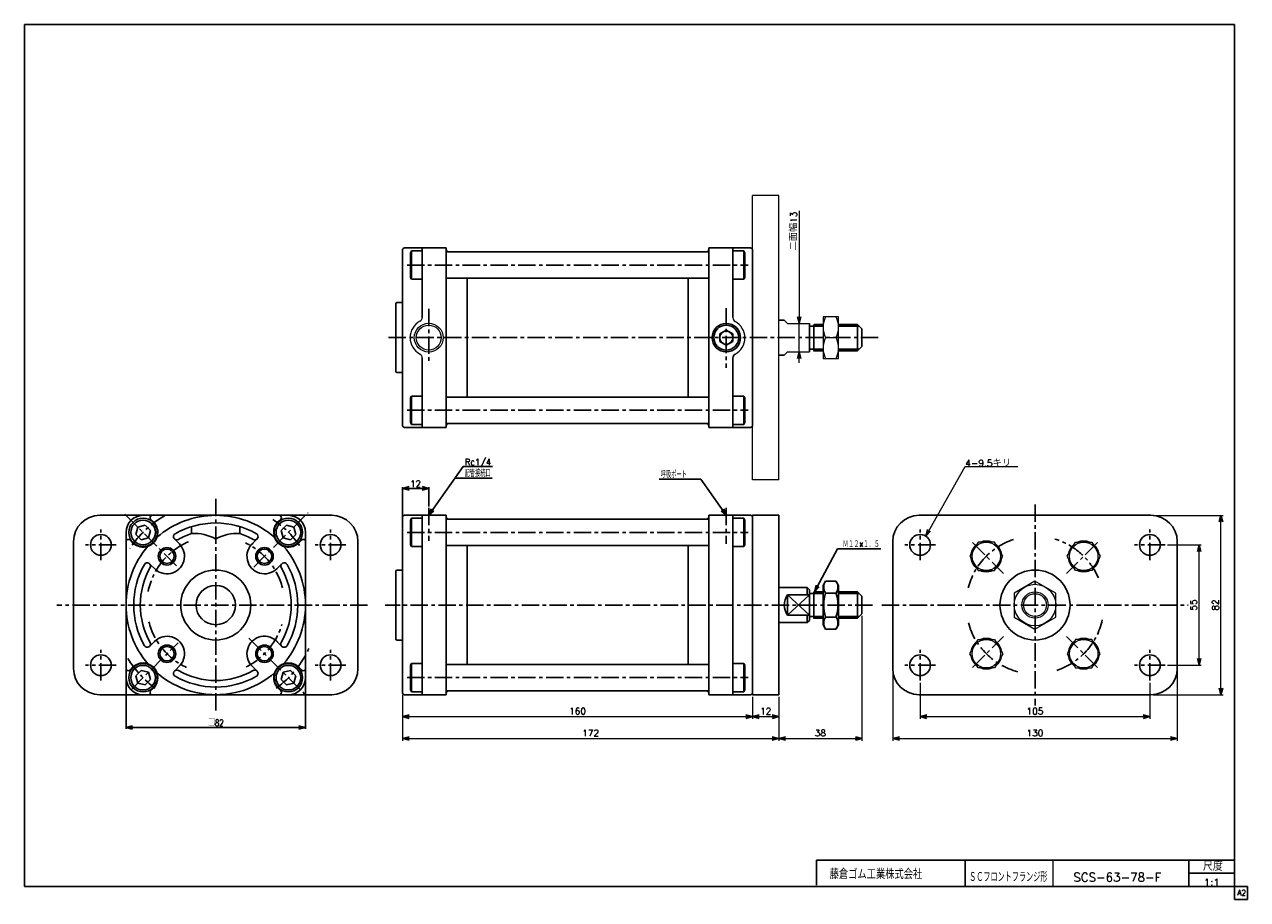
# Model space of a CAD drawing. Header units: millimetres. Extents: x -272 to 287, y -200 to 200.
import ezdxf
from ezdxf.enums import TextEntityAlignment as Align

# ---------------------------------------------------------------- set-up
doc = ezdxf.new("R2010")
doc.units = ezdxf.units.MM
doc.header["$LTSCALE"] = 0.25
doc.linetypes.add('CENTER', pattern=[50.8, 31.75, -6.35, 6.35, -6.35])
doc.layers.add('Layer0016', color=7, linetype='Continuous')
doc.layers.add('ZUWAKU', color=7, linetype='Continuous')
doc.styles.add('FdaStyle0', font='txt.shx', dxfattribs={"bigfont": 'bigfont'})
doc.dimstyles.new('DaDimRotatedStyle', dxfattribs={"dimtxt": 3, "dimasz": 3.000002, "dimexe": 1, "dimexo": 1, "dimgap": 1, "dimtad": 3, "dimdsep": 46, "dimtxsty": 'FdaStyle0', "dimblk1": 'OPEN30', "dimblk2": 'OPEN30', "dimsah": 1, "dimcen": 0.09, "dimclrd": 4, "dimclre": 4, "dimclrt": 4, "dimadec": 0, "dimazin": 2, "dimtfac": 1, "dimtdec": 4, "dimtmove": 0, "dimatfit": 0, "dimfxl": 1, "dimarcsym": 0})

# ---------------------------------------------------------------- blocks, each defined once
blk = doc.blocks.new('_OPEN30')
at = {"color": 0, "linetype": 'ByBlock', "lineweight": -2}
for p, q in [((-1, 0.267949), (0, 0)), ((0, 0), (-1, -0.267949)), ((0, 0), (-1, 0))]:
    blk.add_line(p, q, dxfattribs=at)
blk = doc.blocks.new('DC_GROUP_Φ63_1')
at = {"color": 4, "linetype": 'Continuous', "lineweight": 25}
for p, q in [((-152.28, -28.83), (-154.73, -31.28)), ((-154.73, -31.28), (-153.83, -34.63)), ((-148.93, -29.73), (-152.28, -28.83)), ((-150.48, -35.52), (-148.03, -33.07)), ((-148.03, -33.07), (-148.93, -29.73)), ((-153.83, -34.63), (-150.48, -35.52))]:
    blk.add_line(p, q, dxfattribs=at)
for radius in [6.5, 5.63]:
    blk.add_circle((-151.38, -32.18), radius, dxfattribs=at)
blk = doc.blocks.new('DC_GROUP_Φ63_2')
at = {"color": 4, "linetype": 'Continuous', "lineweight": 25}
for p, q in [((-220.23, -29.73), (-221.13, -33.07)), ((-221.13, -33.07), (-218.68, -35.52)), ((-216.88, -28.83), (-220.23, -29.73)), ((-214.43, -31.28), (-216.88, -28.83)), ((-215.33, -34.63), (-214.43, -31.28)), ((-218.68, -35.52), (-215.33, -34.63))]:
    blk.add_line(p, q, dxfattribs=at)
for radius in [6.5, 5.63]:
    blk.add_circle((-217.78, -32.18), radius, dxfattribs=at)
blk = doc.blocks.new('DC_GROUP_Φ63_3')
at = {"color": 4, "linetype": 'Continuous', "lineweight": 25}
for p, q in [((-218.68, -95.23), (-221.13, -97.68)), ((-221.13, -97.68), (-220.23, -101.03)), ((-215.33, -96.13), (-218.68, -95.23)), ((-216.88, -101.92), (-214.43, -99.47)), ((-214.43, -99.47), (-215.33, -96.13)), ((-220.23, -101.03), (-216.88, -101.92))]:
    blk.add_line(p, q, dxfattribs=at)
for radius in [6.5, 5.63]:
    blk.add_circle((-217.78, -98.58), radius, dxfattribs=at)
blk = doc.blocks.new('DC_GROUP_Φ63_4')
at = {"color": 4, "linetype": 'Continuous', "lineweight": 25}
for p, q in [((-153.83, -96.13), (-154.73, -99.47)), ((-154.73, -99.47), (-152.28, -101.92)), ((-150.48, -95.23), (-153.83, -96.13)), ((-148.03, -97.68), (-150.48, -95.23)), ((-148.93, -101.03), (-148.03, -97.68)), ((-152.28, -101.92), (-148.93, -101.03))]:
    blk.add_line(p, q, dxfattribs=at)
for radius in [6.5, 5.63]:
    blk.add_circle((-151.38, -98.58), radius, dxfattribs=at)
blk = doc.blocks.new('DC_GROUP_Φ63_5')
at = {"color": 4, "linetype": 'Continuous', "lineweight": 25}
for p, q in [((94.18, -54.41), (93.04, -56.38)), ((94.18, -54.41), (98.9, -54.41)), ((98.9, -54.41), (100.04, -56.38)), ((93.04, -74.38), (93.04, -56.38)), ((93.04, -74.38), (93.04, -56.38)), ((94.18, -59.89), (98.9, -59.89)), ((100.04, -74.38), (100.04, -56.38)), ((94.18, -70.86), (98.9, -70.86)), ((94.18, -76.35), (93.04, -74.38)), ((94.18, -76.35), (98.9, -76.35)), ((98.9, -76.35), (100.04, -74.38))]:
    blk.add_line(p, q, dxfattribs=at)
for centre, radius, start, end in [((98.19, -57.15), 4.86, 145.6111, 214.3889), ((94.9, -57.15), 4.86, 325.6111, 34.3889), ((111.48, -65.38), 18.15, 162.4111, 197.5889), ((81.6, -65.38), 18.15, 342.4111, 17.5889), ((98.19, -73.6), 4.86, 145.6111, 214.3889), ((94.9, -73.6), 4.86, 325.6111, 34.3889)]:
    blk.add_arc(centre, radius, start, end, dxfattribs=at)
blk = doc.blocks.new('DC_GROUP_Φ63_7')
at = {"color": 4, "linetype": 'Continuous', "lineweight": 13}
for p, q in [((163.84, -36.6), (160.08, -43.1)), ((171.34, -36.6), (163.84, -36.6)), ((175.1, -43.1), (171.34, -36.6)), ((160.08, -43.1), (163.84, -49.6)), ((171.34, -49.6), (175.1, -43.1)), ((163.84, -49.6), (171.34, -49.6))]:
    blk.add_line(p, q, dxfattribs=at)
blk.add_circle((167.59, -43.1), 6.5, dxfattribs=at)
blk = doc.blocks.new('DC_GROUP_Φ63_8')
at = {"color": 4, "linetype": 'Continuous', "lineweight": 13}
for p, q in [((204.63, -43.1), (208.39, -36.6)), ((208.39, -36.6), (215.89, -36.6)), ((215.89, -36.6), (219.64, -43.1)), ((208.39, -49.6), (204.63, -43.1)), ((219.64, -43.1), (215.89, -49.6)), ((215.89, -49.6), (208.39, -49.6))]:
    blk.add_line(p, q, dxfattribs=at)
blk.add_circle((212.14, -43.1), 6.5, dxfattribs=at)
blk = doc.blocks.new('DC_GROUP_Φ63_9')
at = {"color": 4, "linetype": 'Continuous', "lineweight": 13}
for p, q in [((160.08, -87.65), (163.84, -81.15)), ((163.84, -81.15), (171.34, -81.15)), ((171.34, -81.15), (175.1, -87.65)), ((163.84, -94.15), (160.08, -87.65)), ((175.1, -87.65), (171.34, -94.15)), ((171.34, -94.15), (163.84, -94.15))]:
    blk.add_line(p, q, dxfattribs=at)
blk.add_circle((167.59, -87.65), 6.5, dxfattribs=at)
blk = doc.blocks.new('DC_GROUP_Φ63_10')
at = {"color": 4, "linetype": 'Continuous', "lineweight": 13}
for p, q in [((160.08, -87.65), (163.84, -81.15)), ((163.84, -81.15), (171.34, -81.15)), ((171.34, -81.15), (175.1, -87.65)), ((163.84, -94.15), (160.08, -87.65)), ((175.1, -87.65), (171.34, -94.15)), ((171.34, -94.15), (163.84, -94.15))]:
    blk.add_line(p, q, dxfattribs=at)
blk.add_circle((167.59, -87.65), 6.5, dxfattribs=at)
blk = doc.blocks.new('DC_GROUP_Φ63_11')
at = {"color": 4, "linetype": 'Continuous', "lineweight": 13}
for p, q in [((208.39, -81.15), (204.63, -87.65)), ((215.89, -81.15), (208.39, -81.15)), ((219.64, -87.65), (215.89, -81.15)), ((204.63, -87.65), (208.39, -94.15)), ((215.89, -94.15), (219.64, -87.65)), ((208.39, -94.15), (215.89, -94.15))]:
    blk.add_line(p, q, dxfattribs=at)
blk.add_circle((212.14, -87.65), 6.5, dxfattribs=at)
blk = doc.blocks.new('*D12')
at = {"color": 4, "linetype": 'Continuous', "lineweight": 13}
for p, q in [((137.36, -100.88), (137.36, -117.38)), ((242.36, -100.88), (242.36, -117.38)), ((137.36, -116.38), (242.36, -116.38))]:
    blk.add_line(p, q, dxfattribs=at)
at = {"color": 4, "xscale": 3.000002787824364, "yscale": 2.999989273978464}
for p, rotation in [((137.36, -116.38), 180), ((242.36, -116.38), 360)]:
    blk.add_blockref('_OPEN30', p, dxfattribs=dict(at, rotation=rotation))
at = {"color": 4, "insert": (189.86, -115.38), "char_height": 3, "width": 15, "attachment_point": 8, "style": 'FdaStyle0'}
blk.add_mtext('\\T1.00;105', dxfattribs=at)
blk = doc.blocks.new('*D13')
at = {"color": 4, "linetype": 'Continuous', "lineweight": 13}
for p, q in [((124.86, -95.38), (124.86, -127.38)), ((254.86, -95.38), (254.86, -127.38)), ((124.86, -126.38), (254.86, -126.38))]:
    blk.add_line(p, q, dxfattribs=at)
at = {"color": 4, "xscale": 3.000002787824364, "yscale": 2.999989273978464}
for p, rotation in [((124.86, -126.38), 180), ((254.86, -126.38), 360)]:
    blk.add_blockref('_OPEN30', p, dxfattribs=dict(at, rotation=rotation))
at = {"color": 4, "insert": (189.86, -125.38), "char_height": 3, "width": 15, "attachment_point": 8, "style": 'FdaStyle0'}
blk.add_mtext('\\T1.00;130', dxfattribs=at)
blk = doc.blocks.new('*D14')
at = {"color": 4, "linetype": 'Continuous', "lineweight": 13}
for p, q in [((250.36, -37.88), (265.86, -37.88)), ((264.86, -92.88), (264.86, -37.88)), ((250.36, -92.88), (265.86, -92.88))]:
    blk.add_line(p, q, dxfattribs=at)
at = {"color": 4, "xscale": 3.000002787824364, "yscale": 2.999989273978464}
for p, rotation in [((264.86, -37.88), 90), ((264.86, -92.88), 270)]:
    blk.add_blockref('_OPEN30', p, dxfattribs=dict(at, rotation=rotation))
at = {"color": 4, "insert": (263.86, -65.38), "char_height": 3, "width": 11.25, "attachment_point": 8, "rotation": 90, "style": 'FdaStyle0'}
blk.add_mtext('\\T1.00;55', dxfattribs=at)
blk = doc.blocks.new('*D15')
at = {"color": 4, "linetype": 'Continuous', "lineweight": 13}
for p, q in [((243.86, -24.38), (275.86, -24.38)), ((274.86, -106.38), (274.86, -24.38)), ((243.86, -106.38), (275.86, -106.38))]:
    blk.add_line(p, q, dxfattribs=at)
at = {"color": 4, "xscale": 3.000002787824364, "yscale": 2.999989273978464}
for p, rotation in [((274.86, -24.38), 90), ((274.86, -106.38), 270)]:
    blk.add_blockref('_OPEN30', p, dxfattribs=dict(at, rotation=rotation))
at = {"color": 4, "insert": (273.86, -65.38), "char_height": 3, "width": 11.25, "attachment_point": 8, "rotation": 90, "style": 'FdaStyle0'}
blk.add_mtext('\\T1.00;82', dxfattribs=at)
blk = doc.blocks.new('*D16')
at = {"color": 4, "linetype": 'Continuous', "lineweight": 13}
for p, q in [((-99.23, -106.38), (-99.23, -117.38)), ((60.77, -107.38), (60.77, -117.38)), ((-99.23, -116.38), (60.77, -116.38))]:
    blk.add_line(p, q, dxfattribs=at)
at = {"color": 4, "xscale": 3.000002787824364, "yscale": 2.999989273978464}
for p, rotation in [((-99.23, -116.38), 180), ((60.77, -116.38), 360)]:
    blk.add_blockref('_OPEN30', p, dxfattribs=dict(at, rotation=rotation))
at = {"color": 4, "insert": (-19.23, -115.38), "char_height": 3, "width": 15, "attachment_point": 8, "style": 'FdaStyle0'}
blk.add_mtext('\\T1.00;160', dxfattribs=at)
blk = doc.blocks.new('*D17')
at = {"color": 4, "linetype": 'Continuous', "lineweight": 13}
for p, q in [((60.77, -107.38), (60.77, -117.38)), ((72.77, -107.38), (72.77, -117.38)), ((60.77, -116.38), (72.77, -116.38))]:
    blk.add_line(p, q, dxfattribs=at)
at = {"color": 4, "xscale": 3.000002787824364, "yscale": 2.999989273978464}
for p, rotation in [((60.77, -116.38), 180), ((72.77, -116.38), 360)]:
    blk.add_blockref('_OPEN30', p, dxfattribs=dict(at, rotation=rotation))
at = {"color": 4, "insert": (66.77, -115.38), "char_height": 3, "width": 11.25, "attachment_point": 8, "style": 'FdaStyle0'}
blk.add_mtext('\\T1.00;12', dxfattribs=at)
blk = doc.blocks.new('*D18')
at = {"color": 4, "linetype": 'Continuous', "lineweight": 13}
for p, q in [((-99.23, -106.38), (-99.23, -127.38)), ((72.77, -107.38), (72.77, -127.38)), ((-99.23, -126.38), (72.77, -126.38))]:
    blk.add_line(p, q, dxfattribs=at)
at = {"color": 4, "xscale": 3.000002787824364, "yscale": 2.999989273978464}
for p, rotation in [((-99.23, -126.38), 180), ((72.77, -126.38), 360)]:
    blk.add_blockref('_OPEN30', p, dxfattribs=dict(at, rotation=rotation))
at = {"color": 4, "insert": (-13.23, -125.38), "char_height": 3, "width": 15, "attachment_point": 8, "style": 'FdaStyle0'}
blk.add_mtext('\\T1.00;172', dxfattribs=at)
blk = doc.blocks.new('*D19')
at = {"color": 4, "linetype": 'Continuous', "lineweight": 13}
for p, q in [((110.77, -70.38), (110.77, -127.38)), ((72.77, -107.38), (72.77, -127.38)), ((72.77, -126.38), (110.77, -126.38))]:
    blk.add_line(p, q, dxfattribs=at)
at = {"color": 4, "xscale": 3.000002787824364, "yscale": 2.999989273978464}
for p, rotation in [((72.77, -126.38), 180), ((110.77, -126.38), 360)]:
    blk.add_blockref('_OPEN30', p, dxfattribs=dict(at, rotation=rotation))
at = {"color": 4, "insert": (91.77, -125.38), "char_height": 3, "width": 11.25, "attachment_point": 8, "style": 'FdaStyle0'}
blk.add_mtext('\\T1.00;38', dxfattribs=at)
blk = doc.blocks.new('DC_GROUP_Φ63_12')
at = {"color": 4, "linetype": 'Continuous', "lineweight": 13}
for p, q in [((139.95, -33.89), (157.96, -2.01)), ((157.96, -2.01), (181.96, -2.01))]:
    blk.add_line(p, q, dxfattribs=at)
at = {"color": 4, "xscale": 3.000002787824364, "yscale": 2.999989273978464, "rotation": 240.5384304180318}
blk.add_blockref('_OPEN30', (139.95, -33.89), dxfattribs=at)
at = {"color": 4, "style": 'FdaStyle0', "width": 0.945946}
blk.add_text('4-9.5キリ', height=3, dxfattribs=at).set_placement((157.96, -2.01), (178.96, -2.01), align=Align.FIT)
blk = doc.blocks.new('DA_IMAGEDIMGROUP_1')
at = {"color": 4, "linetype": 'Continuous', "lineweight": 13}
for p, q in [((82.09, 114.83), (82.09, 63.34)), ((82.09, 50.34), (82.09, 63.34)), ((82.09, 45.34), (82.09, 50.34))]:
    blk.add_line(p, q, dxfattribs=at)
at = {"color": 4, "xscale": 3.000002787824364, "yscale": 2.999989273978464}
for p, rotation in [((82.09, 63.34), 270), ((82.09, 50.34), 90)]:
    blk.add_blockref('_OPEN30', p, dxfattribs=dict(at, rotation=rotation))
at = {"color": 4, "insert": (81.09, 96.7), "char_height": 3, "width": 22.5, "attachment_point": 7, "rotation": 90, "style": 'FdaStyle0'}
blk.add_mtext('\\T1.00;二面幅13', dxfattribs=at)
blk = doc.blocks.new('DC_GROUP_Φ63_13')
at = {"color": 4, "linetype": 'Continuous', "lineweight": 13}
for p, q in [((100.04, 66.34), (93.04, 66.34)), ((93.04, 66.34), (93.04, 47.34)), ((100.04, 47.34), (100.04, 66.34)), ((94.17, 56.84), (98.92, 56.84)), ((93.04, 47.34), (100.04, 47.34))]:
    blk.add_line(p, q, dxfattribs=at)
for centre, start, end in [((103.52, 61.59), 153.0711, 206.9289), ((89.56, 61.59), 333.0711, 26.9289), ((103.52, 52.09), 153.0711, 206.9289), ((89.56, 52.09), 333.0711, 26.9289)]:
    blk.add_arc(centre, 10.49, start, end, dxfattribs=at)
blk = doc.blocks.new('DC_GROUP_Φ63_6')
at = {"layer": 'Layer0016', "color": 4, "linetype": 'Continuous', "lineweight": 13}
for p, q in [((189.86, -54.41), (180.36, -59.89)), ((199.36, -59.89), (189.86, -54.41)), ((180.36, -59.89), (180.36, -70.86)), ((199.36, -70.86), (199.36, -59.89)), ((180.36, -70.86), (189.86, -76.35)), ((189.86, -76.35), (199.36, -70.86))]:
    blk.add_line(p, q, dxfattribs=at)
for radius in [9.5, 6, 5.19]:
    blk.add_circle((189.86, -65.38), radius, dxfattribs=at)

msp = doc.modelspace()

# ---------------------------------------------------------------- linework, layer by layer
at = {"color": 4, "linetype": 'Continuous', "lineweight": 13}
for p, q in [((72.768, 121.841), (60.768, 121.841)), ((60.768, -8.159), (60.768, 121.841)), ((72.768, -8.159), (72.768, 121.841)), ((76.768, 63.341), (75.271, 64.841)), ((76.768, 63.341), (86.768, 63.341)), ((93.042, 62.841), (93.042, 50.841)), ((75.271, 48.841), (76.768, 50.341)), ((76.768, 50.341), (86.768, 50.341)), ((72.768, -8.159), (60.768, -8.159))]:
    msp.add_line(p, q, dxfattribs=at)
at = {"color": 4, "linetype": 'Continuous', "lineweight": 25}
for p, q in [((-99.232, 96.841), (-99.232, 72.841)), ((-99.232, 96.841), (-99.232, 56.841)), ((-98.232, 97.841), (-79.232, 97.841)), ((-98.232, 97.841), (-79.232, 97.841)), ((-95.542, 95.675), (-95.042, 96.541)), ((-95.542, 84.407), (-95.542, 95.675)), ((-90.392, 96.541), (-95.042, 96.541)), ((-95.042, 83.541), (-95.042, 96.541)), ((-90.232, 66.074), (-90.232, 97.841)), ((-79.232, 97.841), (-79.232, 56.841)), ((-79.232, 96.091), (39.768, 96.091)), ((-78.232, 96.091), (-69.732, 96.091)), ((39.768, 96.091), (40.768, 96.091)), ((59.768, 97.841), (40.768, 97.841)), ((40.768, 97.841), (40.768, 56.841)), ((59.768, 97.841), (40.768, 97.841)), ((51.768, 65.98), (51.768, 97.841)), ((52.118, 96.541), (56.768, 96.541)), ((56.768, 83.541), (56.768, 96.541)), ((57.268, 95.675), (56.768, 96.541)), ((57.268, 84.407), (57.268, 95.675)), ((60.768, 96.841), (60.768, 56.841)), ((-95.042, 83.541), (-95.542, 84.407)), ((-79.232, 84.041), (40.768, 84.041)), ((-69.732, 84.041), (-69.732, 74.839)), ((31.268, 84.041), (31.268, 56.841)), ((56.768, 83.541), (57.268, 84.407)), ((-90.392, 83.541), (-95.042, 83.541)), ((-69.732, 56.841), (-69.732, 78.908)), ((52.118, 83.541), (56.768, 83.541)), ((-101.732, 72.841), (-99.232, 72.841)), ((-101.732, 72.841), (-99.232, 72.841)), ((-102.232, 72.341), (-102.232, 56.841)), ((-102.232, 72.341), (-102.232, 56.841)), ((72.768, 64.841), (75.271, 64.841)), ((86.768, 63.341), (86.768, 50.341)), ((86.768, 62.041), (88.768, 62.041)), ((88.768, 62.841), (88.768, 50.841)), ((88.768, 62.041), (93.042, 62.041)), ((88.855, 62.841), (93.042, 62.841)), ((100.042, 62.841), (108.768, 62.841)), ((100.042, 62.041), (109.568, 62.041)), ((110.768, 60.841), (108.768, 62.841)), ((108.768, 62.841), (108.768, 50.841)), ((-102.232, 41.341), (-102.232, 56.841)), ((-99.232, 16.841), (-99.232, 56.841)), ((-79.232, 15.841), (-79.232, 56.841)), ((-69.732, 56.841), (-69.732, 34.775)), ((31.268, 29.641), (31.268, 56.841)), ((40.768, 15.841), (40.768, 56.841)), ((60.768, 16.841), (60.768, 56.841)), ((110.768, 60.841), (110.768, 52.841)), ((86.768, 51.641), (88.768, 51.641)), ((88.697, 50.841), (93.042, 50.841)), ((88.768, 51.641), (93.042, 51.641)), ((100.042, 51.641), (109.568, 51.641)), ((100.042, 50.841), (108.768, 50.841)), ((110.768, 52.841), (108.768, 50.841)), ((-90.232, 47.608), (-90.232, 15.841)), ((51.768, 47.513), (51.768, 15.841)), ((72.768, 48.841), (75.271, 48.841)), ((-101.732, 40.841), (-99.232, 40.841)), ((-69.732, 29.641), (-69.732, 38.844)), ((-95.042, 30.141), (-95.542, 29.275)), ((-95.542, 29.275), (-95.542, 18.007)), ((-90.392, 30.141), (-95.042, 30.141)), ((-95.042, 30.141), (-95.042, 17.141)), ((-79.232, 29.641), (40.768, 29.641)), ((52.118, 30.141), (56.768, 30.141)), ((56.768, 30.141), (56.768, 17.141)), ((56.768, 30.141), (57.268, 29.275)), ((57.268, 29.275), (57.268, 18.007)), ((-95.542, 18.007), (-95.042, 17.141)), ((-90.392, 17.141), (-95.042, 17.141)), ((-79.232, 17.591), (39.768, 17.591)), ((-78.232, 17.591), (-69.732, 17.591)), ((39.768, 17.591), (40.768, 17.591)), ((52.118, 17.141), (56.768, 17.141)), ((57.268, 18.007), (56.768, 17.141)), ((-98.232, 15.841), (-79.232, 15.841)), ((59.768, 15.841), (40.768, 15.841)), ((-87.232, -24.376), (-71.447, -2.115)), ((-71.447, -2.115), (-58.116, -2.115)), ((-75.179, -7.379), (-58.307, -7.379)), ((37.083, -7.897), (18.162, -7.897)), ((48.768, -24.376), (37.083, -7.897)), ((-99.232, -24.776), (-99.232, -11.449)), ((-99.232, -12.049), (-87.232, -12.049)), ((-87.232, -20.389), (-87.232, -11.449)), ((-237.58, -24.376), (-131.58, -24.376)), ((-217.78, -24.376), (-184.58, -24.376)), ((-213.041, -27.369), (-214.327, -26.083)), ((-184.58, -24.376), (-151.38, -24.376)), ((-156.119, -27.369), (-154.833, -26.083)), ((-99.232, -25.376), (-99.232, -49.376)), ((-99.232, -25.376), (-99.232, -65.376)), ((-98.232, -24.376), (-79.232, -24.376)), ((-98.232, -24.376), (-79.232, -24.376)), ((-95.542, -26.542), (-95.042, -25.676)), ((-95.542, -37.81), (-95.542, -26.542)), ((-90.392, -25.676), (-95.042, -25.676)), ((-95.042, -38.676), (-95.042, -25.676)), ((-90.232, -65.376), (-90.232, -24.376)), ((-79.232, -24.376), (-79.232, -65.376)), ((-79.232, -26.126), (39.768, -26.126)), ((-78.232, -26.126), (-69.732, -26.126)), ((39.768, -26.126), (40.768, -26.126)), ((59.768, -24.376), (40.768, -24.376)), ((40.768, -24.376), (40.768, -65.376)), ((59.768, -24.376), (40.768, -24.376)), ((51.768, -65.376), (51.768, -24.376)), ((52.118, -25.676), (56.768, -25.676)), ((56.768, -38.676), (56.768, -25.676)), ((57.268, -26.542), (56.768, -25.676)), ((57.268, -37.81), (57.268, -26.542)), ((60.768, -24.376), (72.768, -24.376)), ((60.768, -24.376), (60.768, -106.376)), ((60.768, -25.376), (60.768, -65.376)), ((60.768, -25.376), (60.768, -65.376)), ((72.768, -24.376), (72.768, -106.376)), ((136.864, -24.376), (242.864, -24.376)), ((-225.58, -65.376), (-225.58, -32.176)), ((-195.58, -29.526), (-195.58, -32.677)), ((-173.58, -29.526), (-173.58, -32.677)), ((-143.58, -32.176), (-143.58, -65.376)), ((-249.58, -94.376), (-249.58, -36.376)), ((-222.587, -36.915), (-223.873, -35.629)), ((-201.197, -37.445), (-203.477, -35.166)), ((-168.693, -38.176), (-165.683, -35.166)), ((-146.573, -36.915), (-145.287, -35.629)), ((-119.58, -36.376), (-119.58, -94.376)), ((-95.042, -38.676), (-95.542, -37.81)), ((-90.392, -38.676), (-95.042, -38.676)), ((-79.232, -38.176), (40.768, -38.176)), ((-69.732, -38.176), (-69.732, -47.378)), ((31.268, -38.176), (31.268, -65.376)), ((52.118, -38.676), (56.768, -38.676)), ((56.768, -38.676), (57.268, -37.81)), ((124.864, -94.376), (124.864, -36.376)), ((254.864, -36.376), (254.864, -94.376)), ((-69.732, -65.376), (-69.732, -43.309)), ((89.156, -59.376), (99.648, -39.707)), ((99.648, -39.707), (119.448, -39.707)), ((-211.78, -49.489), (-214.79, -46.479)), ((-156.649, -48.759), (-154.37, -46.479)), ((-102.232, -49.876), (-102.232, -65.376)), ((-102.232, -49.876), (-102.232, -65.376)), ((-101.732, -49.376), (-99.232, -49.376)), ((-101.732, -49.376), (-99.232, -49.376)), ((72.768, -57.376), (85.768, -57.376)), ((76.768, -60.716), (76.768, -70.036)), ((76.768, -60.716), (86.768, -60.716)), ((76.768, -60.716), (86.768, -70.036)), ((86.768, -60.716), (76.768, -70.036)), ((76.768, -60.716), (76.768, -70.036)), ((76.768, -70.036), (76.768, -60.716)), ((85.768, -57.376), (86.768, -58.376)), ((85.768, -57.376), (85.768, -60.716)), ((86.768, -58.376), (86.768, -72.376)), ((86.768, -60.176), (88.768, -60.176)), ((88.768, -59.376), (88.768, -71.376)), ((88.768, -60.176), (93.042, -60.176)), ((88.855, -59.376), (93.042, -59.376)), ((100.042, -59.376), (108.768, -59.376)), ((100.042, -60.176), (109.568, -60.176)), ((110.768, -61.376), (108.768, -59.376)), ((108.768, -59.376), (108.768, -71.376)), ((110.768, -61.376), (110.768, -69.376)), ((-225.58, -98.576), (-225.58, -65.376)), ((-143.58, -65.376), (-143.58, -98.576)), ((-102.232, -80.876), (-102.232, -65.376)), ((-99.232, -105.376), (-99.232, -65.376)), ((-90.232, -65.376), (-90.232, -106.376)), ((-79.232, -106.376), (-79.232, -65.376)), ((-69.732, -65.376), (-69.732, -87.443)), ((31.268, -92.576), (31.268, -65.376)), ((40.768, -106.376), (40.768, -65.376)), ((51.768, -65.376), (51.768, -106.376)), ((60.768, -105.376), (60.768, -65.376)), ((60.768, -105.376), (60.768, -65.376)), ((76.768, -70.036), (86.768, -70.036)), ((85.768, -70.036), (85.768, -73.376)), ((85.768, -73.376), (86.768, -72.376)), ((86.768, -70.576), (88.768, -70.576)), ((88.697, -71.376), (93.042, -71.376)), ((88.768, -70.576), (93.042, -70.576)), ((100.042, -70.576), (109.568, -70.576)), ((100.042, -71.376), (108.768, -71.376)), ((110.768, -69.376), (108.768, -71.376)), ((72.768, -73.376), (85.768, -73.376)), ((-212.511, -81.993), (-214.79, -84.273)), ((-157.38, -81.263), (-154.37, -84.273)), ((-101.732, -81.376), (-99.232, -81.376)), ((-69.732, -92.576), (-69.732, -83.373)), ((-222.587, -93.837), (-223.873, -95.123)), ((-200.467, -92.576), (-203.477, -95.586)), ((-167.963, -93.307), (-165.683, -95.586)), ((-146.573, -93.837), (-145.287, -95.123)), ((-95.042, -92.076), (-95.542, -92.942)), ((-95.542, -92.942), (-95.542, -104.21)), ((-90.392, -92.076), (-95.042, -92.076)), ((-95.042, -92.076), (-95.042, -105.076)), ((-79.232, -92.576), (40.768, -92.576)), ((52.118, -92.076), (56.768, -92.076)), ((56.768, -92.076), (56.768, -105.076)), ((56.768, -92.076), (57.268, -92.942)), ((57.268, -92.942), (57.268, -104.21)), ((-225.58, -99.176), (-225.58, -121.955)), ((-143.58, -99.176), (-143.58, -121.955)), ((-213.041, -103.383), (-214.327, -104.669)), ((-156.119, -103.383), (-154.833, -104.669)), ((-95.542, -104.21), (-95.042, -105.076)), ((-90.392, -105.076), (-95.042, -105.076)), ((-79.232, -104.626), (39.768, -104.626)), ((-78.232, -104.626), (-69.732, -104.626)), ((39.768, -104.626), (40.768, -104.626)), ((52.118, -105.076), (56.768, -105.076)), ((57.268, -104.21), (56.768, -105.076)), ((-131.58, -106.376), (-237.58, -106.376)), ((-184.58, -106.376), (-217.78, -106.376)), ((-151.38, -106.376), (-184.58, -106.376)), ((-98.232, -106.376), (-79.232, -106.376)), ((59.768, -106.376), (40.768, -106.376)), ((60.768, -106.376), (72.768, -106.376)), ((242.864, -106.376), (136.864, -106.376)), ((-225.58, -121.355), (-143.58, -121.355))]:
    msp.add_line(p, q, dxfattribs=at)
at = {"color": 4, "linetype": 'CENTER', "lineweight": 25}
for p, q in [((-97.132, 90.041), (58.766, 90.041)), ((-87.232, 70.078), (-87.232, 45.13)), ((48.768, 70.39), (48.768, 43.103)), ((118.251, 56.841), (-107.164, 56.841)), ((-97.132, 23.641), (58.766, 23.641)), ((-184.58, -16.764), (-184.58, -113.585)), ((-87.232, -20.989), (-87.232, -36.069)), ((48.768, -20.989), (48.768, -37.449)), ((189.864, -19.376), (189.864, -111.376)), ((-226.11, -23.845), (-201.197, -48.759)), ((-167.221, -48.017), (-142.426, -23.222)), ((-237.08, -44.876), (-237.08, -30.876)), ((-132.08, -44.876), (-132.08, -30.876)), ((-97.132, -32.176), (58.766, -32.176)), ((137.364, -44.876), (137.364, -30.876)), ((242.364, -44.876), (242.364, -30.876)), ((-230.08, -37.876), (-244.08, -37.876)), ((-125.08, -37.876), (-139.08, -37.876)), ((144.364, -37.876), (130.364, -37.876)), ((161.261, -36.773), (175.409, -50.921)), ((218.467, -36.773), (204.319, -50.921)), ((249.364, -37.876), (235.364, -37.876)), ((-115.175, -65.376), (-257.248, -65.376)), ((115.596, -65.376), (-107.164, -65.376)), ((119.864, -65.376), (259.864, -65.376)), ((-223.295, -104.091), (-201.81, -82.606)), ((-169.423, -80.533), (-143.58, -106.376)), ((161.261, -93.979), (175.409, -79.831)), ((161.261, -93.979), (175.409, -79.831)), ((218.467, -93.979), (204.319, -79.831)), ((-237.08, -99.876), (-237.08, -85.876)), ((-132.08, -99.876), (-132.08, -85.876)), ((137.364, -99.876), (137.364, -85.876)), ((242.364, -99.876), (242.364, -85.876)), ((-230.08, -92.876), (-244.08, -92.876)), ((-125.08, -92.876), (-139.08, -92.876)), ((144.364, -92.876), (130.364, -92.876)), ((249.364, -92.876), (235.364, -92.876)), ((-97.132, -98.576), (58.766, -98.576))]:
    msp.add_line(p, q, dxfattribs=at)
at = {"color": 4, "linetype": 'Continuous', "lineweight": 13}
for radius in [6.597, 5.697]:
    msp.add_circle((-87.232, 56.841), radius, dxfattribs=at)
at = {"color": 4, "linetype": 'Continuous', "lineweight": 25}
for centre, radius in [((-237.08, -37.876), 4.75), ((-132.08, -37.876), 4.75), ((137.364, -37.876), 4.75), ((242.364, -37.876), 4.75), ((-206.854, -43.102), 4), ((-162.306, -43.102), 4), ((-206.854, -43.102), 3.3), ((-162.306, -43.102), 3.3), ((-184.58, -65.376), 16), ((189.864, -65.376), 16), ((-184.58, -65.376), 9), ((-206.854, -87.65), 4), ((-162.306, -87.65), 4), ((-237.08, -92.876), 4.75), ((-206.854, -87.65), 3.3), ((-162.306, -87.65), 3.3), ((-132.08, -92.876), 4.75), ((137.364, -92.876), 4.75), ((242.364, -92.876), 4.75)]:
    msp.add_circle(centre, radius, dxfattribs=at)
for centre, radius, start, end in [((-98.232, 96.841), 1, 90, 180), ((-98.232, 96.841), 1, 90, 180), ((-78.232, 97.091), 1, 180, 270), ((39.768, 97.091), 1, 270, 0), ((59.768, 96.841), 1, 0, 90), ((59.768, 96.841), 1, 0, 90), ((-101.732, 72.341), 0.5, 90, 180), ((-101.732, 72.341), 0.5, 90, 180), ((53.768, 47.513), 2, 118.43689, 180), ((-101.732, 41.341), 0.5, 180, 270), ((-98.232, 16.841), 1, 180, 270), ((-78.232, 16.591), 1, 90, 180), ((39.768, 16.591), 1, 0, 90), ((59.768, 16.841), 1, 270, 360), ((-237.58, -36.376), 12, 90, 180), ((-217.78, -32.176), 7.8, 90, 180), ((-217.814, -32.142), 6.75, 220.87302, 45), ((-213.62, -25.376), 1, 90, 225), ((-184.58, -65.376), 41, 90, 130.96301), ((-184.58, -65.376), 37.5, 90, 119.69906), ((-184.58, -65.376), 41, 49.03699, 90), ((-184.58, -65.376), 37.5, 60.30094, 90), ((-151.346, -32.142), 6.75, 128.87884, 320.12946), ((-155.54, -25.376), 1, 315, 90), ((-151.38, -32.176), 7.8, 0, 90), ((-131.58, -36.376), 12, 0, 90), ((-98.232, -25.376), 1, 90, 180), ((-98.232, -25.376), 1, 90, 180), ((-78.232, -25.126), 1, 180, 270), ((39.768, -25.126), 1, 270, 0), ((59.768, -25.376), 1, 0, 90), ((59.768, -25.376), 1, 0, 90), ((59.768, -25.376), 1, 0, 90), ((136.864, -36.376), 12, 90, 180), ((242.864, -36.376), 12, 0, 90), ((-202.416, -34.105), 1.5, 119.69906, 299.69906), ((-184.58, -65.376), 34.5, 108.59282, 119.69906), ((-194.376, -52.64), 20, 60.42145, 93.45102), ((-174.784, -52.64), 20, 86.54898, 119.57855), ((-184.58, -65.376), 34.5, 60.30094, 71.40718), ((-166.744, -34.105), 1.5, 240.30094, 60.30094), ((-224.58, -36.336), 1, 45, 180), ((-184.58, -65.376), 41, 139.03699, 180), ((-206.854, -43.102), 8, 220.83676, 45), ((-162.306, -43.102), 8, 130.83676, 315), ((-184.58, -65.376), 41, 0, 40.96301), ((-144.58, -36.336), 1, 0, 135), ((167.625, -43.137), 7, 129.29635, 170.70365), ((167.625, -43.137), 7, 69.0009, 110.9991), ((167.625, -43.137), 7, 7.93159, 52.06841), ((212.103, -43.137), 7, 127.93159, 172.06841), ((212.103, -43.137), 7, 69.0009, 110.9991), ((212.103, -43.137), 7, 9.29635, 50.70365), ((167.625, -43.137), 7, 188.49833, 231.50167), ((167.625, -43.137), 7, 307.17904, 352.82096), ((212.103, -43.137), 7, 187.17904, 232.82096), ((212.103, -43.137), 7, 308.49833, 351.50167), ((-184.58, -65.376), 37.5, 150.30094, 180), ((-184.58, -65.376), 34.5, 150.30094, 180), ((-215.851, -47.54), 1.5, 330.30094, 150.30094), ((-153.309, -47.54), 1.5, 29.69906, 209.69906), ((-184.58, -65.376), 34.5, 0, 29.69906), ((-184.58, -65.376), 37.5, 0, 29.69906), ((-101.732, -49.876), 0.5, 90, 180), ((-101.732, -49.876), 0.5, 90, 180), ((167.625, -43.137), 7, 247.45173, 292.54827), ((212.103, -43.137), 7, 247.45173, 292.54827), ((83.271, -65.376), 8, 144.37343, 215.62657), ((83.271, -65.376), 8, 144.37343, 215.62657), ((83.271, -65.376), 8, 144.37343, 215.62657), ((-184.58, -65.376), 41, 180, 220.96301), ((-184.58, -65.376), 37.5, 180, 209.69906), ((-184.58, -65.376), 34.5, 180, 209.69906), ((-184.58, -65.376), 34.5, 330.30094, 360), ((-184.58, -65.376), 41, 319.03699, 360), ((-184.58, -65.376), 37.5, 330.30094, 360), ((-215.851, -83.212), 1.5, 209.69906, 29.69906), ((-206.854, -87.65), 8, 310.83676, 135), ((-162.306, -87.65), 8, 40.83676, 225), ((-153.309, -83.212), 1.5, 150.30094, 330.30094), ((-101.732, -80.876), 0.5, 180, 270), ((167.625, -87.615), 7, 128.49833, 171.50167), ((167.625, -87.615), 7, 128.49833, 171.50167), ((167.625, -87.615), 7, 67.45173, 112.54827), ((167.625, -87.615), 7, 67.45173, 112.54827), ((167.625, -87.615), 7, 7.17904, 52.82096), ((167.625, -87.615), 7, 7.17904, 52.82096), ((212.103, -87.615), 7, 127.17904, 172.82096), ((212.103, -87.615), 7, 67.45173, 112.54827), ((212.103, -87.615), 7, 8.49833, 51.50167), ((167.625, -87.615), 7, 189.29635, 230.70365), ((167.625, -87.615), 7, 189.29635, 230.70365), ((167.625, -87.615), 7, 307.93159, 352.06841), ((167.625, -87.615), 7, 307.93159, 352.06841), ((212.103, -87.615), 7, 187.93159, 232.06841), ((212.103, -87.615), 7, 309.29635, 350.70365), ((-237.58, -94.376), 12, 180, 270), ((-224.58, -94.416), 1, 180, 315), ((-217.814, -98.61), 6.75, 315, 135), ((-151.346, -98.61), 6.75, 39.17733, 225), ((-144.58, -94.416), 1, 225, 360), ((-131.58, -94.376), 12, 270, 0), ((136.864, -94.376), 12, 180, 270), ((167.625, -87.615), 7, 249.0009, 290.9991), ((167.625, -87.615), 7, 249.0009, 290.9991), ((212.103, -87.615), 7, 249.0009, 290.9991), ((242.864, -94.376), 12, 270, 0), ((-217.78, -98.576), 7.8, 180, 270), ((-184.58, -65.376), 41, 229.03699, 270), ((-202.416, -96.647), 1.5, 60.30094, 240.30094), ((-184.58, -65.376), 37.5, 240.30094, 270), ((-184.58, -65.376), 34.5, 240.30094, 270), ((-184.58, -65.376), 34.5, 270, 299.69906), ((-184.58, -65.376), 41, 270, 310.96301), ((-184.58, -65.376), 37.5, 270, 299.69906), ((-166.744, -96.647), 1.5, 299.69906, 119.69906), ((-151.38, -98.576), 7.8, 270, 0), ((-213.62, -105.376), 1, 135, 270), ((-155.54, -105.376), 1, 270, 45), ((-98.232, -105.376), 1, 180, 270), ((-78.232, -105.626), 1, 90, 180), ((39.768, -105.626), 1, 0, 90), ((59.768, -105.376), 1, 270, 360), ((59.768, -105.376), 1, 270, 360)]:
    msp.add_arc(centre, radius, start, end, dxfattribs=at)
at = {"color": 4, "linetype": 'Continuous', "lineweight": 13}
for centre, radius, start, end in [((-87.232, 56.841), 8.5, 118.43689, 241.56311), ((-92.232, 66.074), 2, 298.43689, 0), ((53.768, 65.98), 2, 180, 241.56311), ((48.768, 56.746), 8.5, 298.43689, 61.56311), ((-92.232, 47.608), 2, 0, 61.56311)]:
    msp.add_arc(centre, radius, start, end, dxfattribs=at)
at = {"color": 4, "linetype": 'CENTER', "lineweight": 25}
for centre, radius, start, end in [((-184.58, -65.376), 47, 119.26824, 146.66404), ((-184.58, -65.376), 47, 35.34131, 56.33951), ((-184.58, -65.376), 31.5, 113.20207, 168.54964), ((-184.58, -65.376), 31.5, 14.4962, 64.38927), ((189.864, -65.376), 31.5, 108.28724, 165.69081), ((189.864, -65.376), 31.5, 23.13438, 73.28348), ((189.864, -65.376), 31.5, 288.58078, 347.52286), ((-184.58, -65.376), 31.5, 194.02396, 245.00774), ((-184.58, -65.376), 31.5, 296.1894, 343.4539), ((189.864, -65.376), 31.5, 194.88585, 255.48948), ((-184.58, -65.376), 47, 305.9795, 335.56365), ((-184.58, -65.376), 47, 211.2761, 234.0205)]:
    msp.add_arc(centre, radius, start, end, dxfattribs=at)
at = {"layer": 'Layer0016', "color": 4, "linetype": 'Continuous', "lineweight": 25}
for p, q in [((45.768, 58.573), (48.768, 60.305)), ((45.768, 55.109), (45.768, 58.573)), ((48.768, 60.305), (51.768, 58.573)), ((51.768, 58.573), (51.768, 55.109)), ((48.768, 53.377), (45.768, 55.109)), ((51.768, 55.109), (48.768, 53.377))]:
    msp.add_line(p, q, dxfattribs=at)
for radius in [6.5, 5.7, 3]:
    msp.add_circle((48.768, 56.841), radius, dxfattribs=at)
at = {"layer": 'ZUWAKU', "color": 5, "linetype": 'Continuous', "lineweight": 25}
for p, q in [((281, 200), (-272, 200)), ((-272, -194), (-272, 200)), ((281, -200), (281, 200)), ((287, -194), (-272, -194)), ((287, -200), (287, -194)), ((287, -200), (281, -200))]:
    msp.add_line(p, q, dxfattribs=at)
at = {"layer": 'ZUWAKU', "color": 4, "linetype": 'Continuous', "lineweight": 25}
for p, q in [((90, -182), (281, -182)), ((90, -193.465), (90, -182)), ((158, -182), (158, -194)), ((260.135, -194), (260.135, -182)), ((260.135, -188), (281, -188))]:
    msp.add_line(p, q, dxfattribs=at)
at = {"layer": 'ZUWAKU', "color": 4, "linetype": 'Continuous', "lineweight": 13}
msp.add_line((198, -182), (198, -194), dxfattribs=at)

# ---------------------------------------------------------------- block references
at = {"linetype": 'Continuous'}
for name in ['DA_IMAGEDIMGROUP_1', 'DC_GROUP_Φ63_13', 'DC_GROUP_Φ63_12', 'DC_GROUP_Φ63_2', 'DC_GROUP_Φ63_1', 'DC_GROUP_Φ63_7', 'DC_GROUP_Φ63_8', 'DC_GROUP_Φ63_5', 'DC_GROUP_Φ63_9', 'DC_GROUP_Φ63_10', 'DC_GROUP_Φ63_11', 'DC_GROUP_Φ63_3', 'DC_GROUP_Φ63_4']:
    msp.add_blockref(name, (0, 0), dxfattribs=at)
at = {"color": 4, "xscale": 3.000002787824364, "yscale": 2.999989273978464}
for p, rotation in [((-99.232, -12.049), 180), ((-87.232, -12.049), 360), ((-87.232, -24.376), 234.6590068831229), ((48.768, -24.376), 305.3409931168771), ((89.156, -59.376), 241.9225167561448), ((-225.58, -121.355), 180), ((-143.58, -121.355), 360)]:
    msp.add_blockref('_OPEN30', p, dxfattribs=dict(at, rotation=rotation))
at = {"layer": 'Layer0016', "linetype": 'Continuous'}
msp.add_blockref('DC_GROUP_Φ63_6', (0, 0), dxfattribs=at)

# ---------------------------------------------------------------- texts
at = {"color": 4, "style": 'FdaStyle0'}
for s, height, width, p, p2 in [('Rc1/4', 3, 0.8, (-70.716, -1.515), (-58.716, -1.515)), ('配管接続口', 3, 0.666667, (-70.907, -6.779), (-58.907, -6.779)), ('呼吸ポート', 3, 0.666667, (18.762, -7.297), (30.762, -7.297)), ('12', 3, 0.8, (-95.632, -11.449), (-90.832, -11.449)), ('Ｍ１２×１．５', 3, 0.666667, (102.048, -39.107), (118.848, -39.107)), ('□82', 3, 0.75, (-188.18, -120.755), (-180.98, -120.755)), ('ＳＣフロントフランジ形', 4, 0.619377, (159.756, -191.883), (195.556, -191.883)), ('SCS-63-78-F', 4, 0.820408, (207.411, -191.795), (247.611, -191.795)), ('1:1', 3, 0.8, (267.026, -193.595), (274.226, -193.595))]:
    msp.add_text(s, height=height, dxfattribs=dict(at, width=width)).set_placement(p, p2, align=Align.FIT)
at = {"layer": 'ZUWAKU', "color": 4, "style": 'FdaStyle0'}
for s, height, width, p, p2 in [('尺度', 3.8, 0.749175, (266.615, -186.78), (275.695, -186.78)), ('藤倉ゴム工業株式会社', 4.5, 0.652778, (96.013, -190.657), (138.313, -190.657))]:
    msp.add_text(s, height=height, dxfattribs=dict(at, width=width)).set_placement(p, p2, align=Align.FIT)
at = {"layer": 'ZUWAKU', "color": 7, "style": 'FdaStyle0', "width": 0.8}
msp.add_text('A2', height=2.5, dxfattribs=at).set_placement((282.307, -198.125), (286.307, -198.125), align=Align.FIT)

# ---------------------------------------------------------------- dimensions: what is measured, and where the dimension line sits
at = {"linetype": 'Continuous', "lineweight": 13}
for base, p1, p2, picture, middle in [((274.864, -24.376), (242.864, -106.376), (242.864, -24.376), '*D15', (274.864, -65.376)), ((264.864, -37.876), (249.364, -92.876), (249.364, -37.876), '*D14', (264.864, -65.376))]:
    dim = msp.add_linear_dim(base=base, p1=p1, p2=p2, angle=90, dimstyle='DaDimRotatedStyle', override={"dimtxt": 3, "dimasz": 3.000002, "dimexe": 1, "dimexo": 1, "dimgap": 1, "dimtad": 3, "dimtih": 0, "dimtoh": 0, "dimdec": 2, "dimzin": 8, "dimtxsty": 'FdaStyle0', "dimblk1": 'OPEN30', "dimblk2": 'OPEN30', "dimsah": 1, "dimclrd": 4, "dimclre": 4, "dimclrt": 4, "dimazin": 2, "dimtofl": 1, "dimatfit": 0, "dimtolj": 0, "dimtzin": 8}, dxfattribs=at)
    dim.commit()
    dim.dimension.update_dxf_attribs({"geometry": picture, "text_midpoint": middle})
for base, p1, p2, picture, middle in [((110.768, -126.376), (72.768, -106.376), (110.768, -69.376), '*D19', (91.768, -126.376)), ((254.864, -126.376), (124.864, -94.376), (254.864, -94.376), '*D13', (189.864, -126.376)), ((242.364, -116.376), (137.364, -99.876), (242.364, -99.876), '*D12', (189.864, -116.376)), ((60.768, -116.376), (-99.232, -105.376), (60.768, -106.376), '*D16', (-19.232, -116.376)), ((72.768, -126.376), (-99.232, -105.376), (72.768, -106.376), '*D18', (-13.232, -126.376)), ((72.768, -116.376), (60.768, -106.376), (72.768, -106.376), '*D17', (66.768, -116.376))]:
    dim = msp.add_linear_dim(base=base, p1=p1, p2=p2, dimstyle='DaDimRotatedStyle', override={"dimtxt": 3, "dimasz": 3.000002, "dimexe": 1, "dimexo": 1, "dimgap": 1, "dimtad": 3, "dimtih": 0, "dimtoh": 0, "dimdec": 2, "dimzin": 8, "dimtxsty": 'FdaStyle0', "dimblk1": 'OPEN30', "dimblk2": 'OPEN30', "dimsah": 1, "dimclrd": 4, "dimclre": 4, "dimclrt": 4, "dimazin": 2, "dimtofl": 1, "dimatfit": 0, "dimtolj": 0, "dimtzin": 8}, dxfattribs=at)
    dim.commit()
    dim.dimension.update_dxf_attribs({"geometry": picture, "text_midpoint": middle})

doc.saveas('drawing.dxf')
